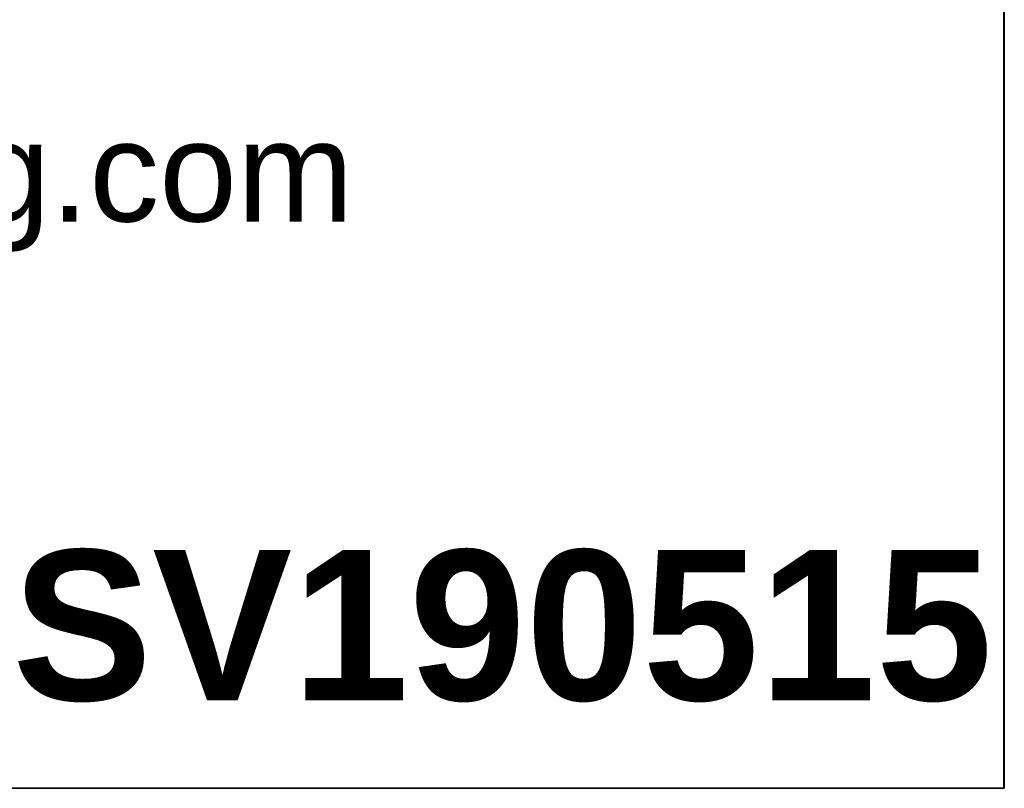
# Model space of a CAD drawing. Header units: inches. Extents: x 0 to 80, y 0 to 59.8.
# Tile 8 of 15: x 75.2 to 80, y 0 to 3.7. Entities that reach past the tile are written whole.
import ezdxf
from ezdxf.enums import TextEntityAlignment as Align

# ---------------------------------------------------------------- set-up
doc = ezdxf.new("R2010")
doc.units = ezdxf.units.IN
doc.header["$MEASUREMENT"] = 0
doc.layers.add('Default', color=7, linetype='Continuous')
doc.styles.add('SEACAD_ArialB', font='arialbd.ttf')

# ---------------------------------------------------------------- blocks, each defined once
blk = doc.blocks.new('SEANNOT_GROUP5')
at = {"layer": 'Default', "color": 7, "linetype": 'Continuous', "style": 'SEACAD_ArialB'}
blk.add_text('RACSV190515', height=2.25, dxfattribs=at).set_placement((-21.675, 3.567), align=Align.TOP_LEFT)
blk = doc.blocks.new('Block13')
at = {"layer": 'Default', "color": 7, "linetype": 'Continuous'}
for p, q in [((3.51548, 1.6479), (3.51548, 0)), ((3.51548, 0), (0, 0))]:
    blk.add_line(p, q, dxfattribs=at)
at = {"layer": 'Default', "insert": (1.36789, 0.66572), "char_height": 0.1, "width": 1.5722806, "attachment_point": 1}
blk.add_mtext('{\\fArial|b0||i0||c0|p34;\\C7;\\H0.1;\\W1.;www.hammondmfg.com}', dxfattribs=at)
blk = doc.blocks.new('Block11')
at = {"layer": 'Default', "color": 7}
blk.add_blockref('Block13', (0, 0), dxfattribs=at)
blk = doc.blocks.new('Block10')
at = {"layer": 'Default', "color": 7}
blk.add_blockref('Block11', (0, 0), dxfattribs=at)
blk = doc.blocks.new('Block2')
at = {"layer": 'Default', "color": 7, "linetype": 'Continuous'}
blk.add_line((-52.744, 0), (-0.012, 0), dxfattribs=at)
at = {"layer": 'Default', "color": 7, "xscale": 15, "yscale": 15, "zscale": 15}
blk.add_blockref('Block10', (-52.744, 0), dxfattribs=at)
at = {"layer": 'Default'}
blk.add_blockref('SEANNOT_GROUP5', (0, 0), dxfattribs=at)
blk = doc.blocks.new('Block222')
at = {"layer": 'Default', "color": 7}
blk.add_blockref('Block2', (106.578, -49.503), dxfattribs=at)

msp = doc.modelspace()

# ---------------------------------------------------------------- linework, layer by layer
at = {"layer": 'Default', "color": 7, "linetype": 'Continuous'}
for p, q in [((80, 0), (80, 59.7829)), ((0, 0), (79.9999, 0))]:
    msp.add_line(p, q, dxfattribs=at)

# ---------------------------------------------------------------- block references
at = {"layer": 'Default', "color": 7, "xscale": 0.325, "yscale": 0.325, "zscale": 0.325}
msp.add_blockref('Block222', (45.3678, 16.0888), dxfattribs=at)

doc.saveas('drawing.dxf')
